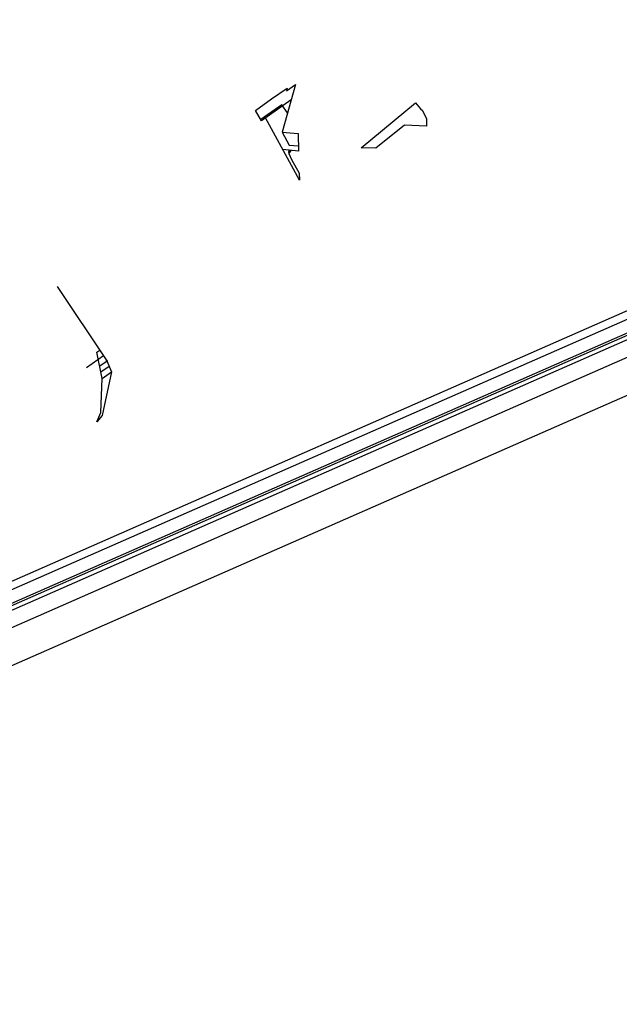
# Model space of a CAD drawing. Header units: feet. Extents: x -2 to 1509858, y -1 to 660833.
# Tile 7 of 14: x 1487297 to 1491436, y 650508 to 657300. Entities that reach past the tile are written whole.
import ezdxf

# ---------------------------------------------------------------- set-up
doc = ezdxf.new("R2010")
doc.units = ezdxf.units.FT
doc.header["$MEASUREMENT"] = 0
for name, color, linetype in [('SC_Scratch17', 7, 'Continuous'), ('SC_Scratch18', 7, 'Continuous'), ('SC_Scratch9', 7, 'Continuous')]:
    doc.layers.add(name, color=color, linetype=linetype)

msp = doc.modelspace()

# ---------------------------------------------------------------- linework, layer by layer
at = {"layer": 'SC_Scratch17', "color": 30}
for q in [(1496057.509, 657299.769), (1496089.85, 657255.119), (1495489.076, 656728.011)]:
    msp.add_line((0, 0), q, dxfattribs=at)
at = {"layer": 'SC_Scratch18', "color": 30}
for p, q in [((1489035.755, 656754.482), (1489143.38, 656827.434)), ((1489201.23, 656853.602), (1489108.369, 656524.585)), ((1489138.203, 656809.091), (1489201.23, 656853.602)), ((1489143.38, 656827.434), (1489138.203, 656809.091)), ((0, 0), (1495270.264, 656752.671)), ((0, 0), (1495160.233, 656735.764)), ((1488925.153, 656673.23), (1489035.755, 656754.482)), ((1489171.297, 656747.546), (1488966.611, 656602.992)), ((0, 0), (1495047.314, 656702.984)), ((1488966.611, 656602.992), (1488925.153, 656673.23)), ((1489105.279, 656713.161), (1488961.512, 656611.63)), ((1489145.72, 656656.925), (1489105.279, 656713.161)), ((1489652.736, 656416.051), (1490028.646, 656727.031)), ((1490028.646, 656727.031), (1490063.704, 656684.653)), ((1490063.704, 656684.653), (1490076.847, 656672.649)), ((1490076.847, 656672.649), (1490105.513, 656616.088)), ((1489227.943, 656192.661), (1488993.125, 656621.718)), ((1490105.513, 656616.088), (1490103.923, 656566.423)), ((1489952.898, 656571.439), (1489755.899, 656412.629)), ((1490103.925, 656566.429), (1489952.898, 656571.439)), ((1489108.369, 656524.585), (1489157.521, 656434.776)), ((1489108.369, 656524.585), (1489218.077, 656514.634)), ((1489218.077, 656514.634), (1489221.782, 656393.801)), ((1489221.782, 656393.801), (1489112.534, 656403.534)), ((1489168.782, 656398.523), (1489153.751, 656377.468)), ((1489157.521, 656434.776), (1489220.701, 656429.045)), ((1489755.899, 656412.629), (1489652.736, 656416.051)), ((1489153.75, 656377.471), (1489172.564, 656335.305)), ((1489172.564, 656335.305), (1489226.481, 656240.321)), ((0, 0), (1495053.626, 656274.303)), ((1489226.481, 656240.321), (1489227.942, 656192.663))]:
    msp.add_line(p, q, dxfattribs=at)
at = {"layer": 'SC_Scratch18', "color": 190}
for q in [(1495268.494, 656751.89), (1495158.463, 656734.983), (1495045.544, 656702.203), (1495051.856, 656273.522)]:
    msp.add_line((-1.77, -0.781), q, dxfattribs=at)
at = {"layer": 'SC_Scratch18', "color": 30}
msp.add_arc((1489167.448, 656383.583), 15, 84.9088889, 204.0463889, dxfattribs=at)
at = {"layer": 'SC_Scratch9', "color": 30}
for p, q in [((1487555.775, 655460.242), (1487898.502, 654945.875)), ((1487875.08, 654981.026), (1487757.38, 654897.763)), ((1487828.349, 655006.069), (1487849.657, 655019.182)), ((1487866.776, 654823.989), (1487828.349, 655006.069)), ((1487899.561, 654943.424), (1487848.776, 654909.291)), ((1487915.051, 654907.577), (1487857.269, 654869.047)), ((1487898.502, 654945.875), (1487931.413, 654869.711)), ((1487931.413, 654869.711), (1487865.628, 654568.839)), ((1487866.776, 654823.989), (1487931.406, 654869.715)), ((1487855.964, 654590.51), (1487866.776, 654823.989)), ((1487830.259, 654525.906), (1487855.964, 654590.51)), ((1487865.628, 654568.839), (1487830.262, 654525.898))]:
    msp.add_line(p, q, dxfattribs=at)
msp.add_circle((1487898.502, 654945.875), 2.67, dxfattribs=at)

doc.saveas('drawing.dxf')
